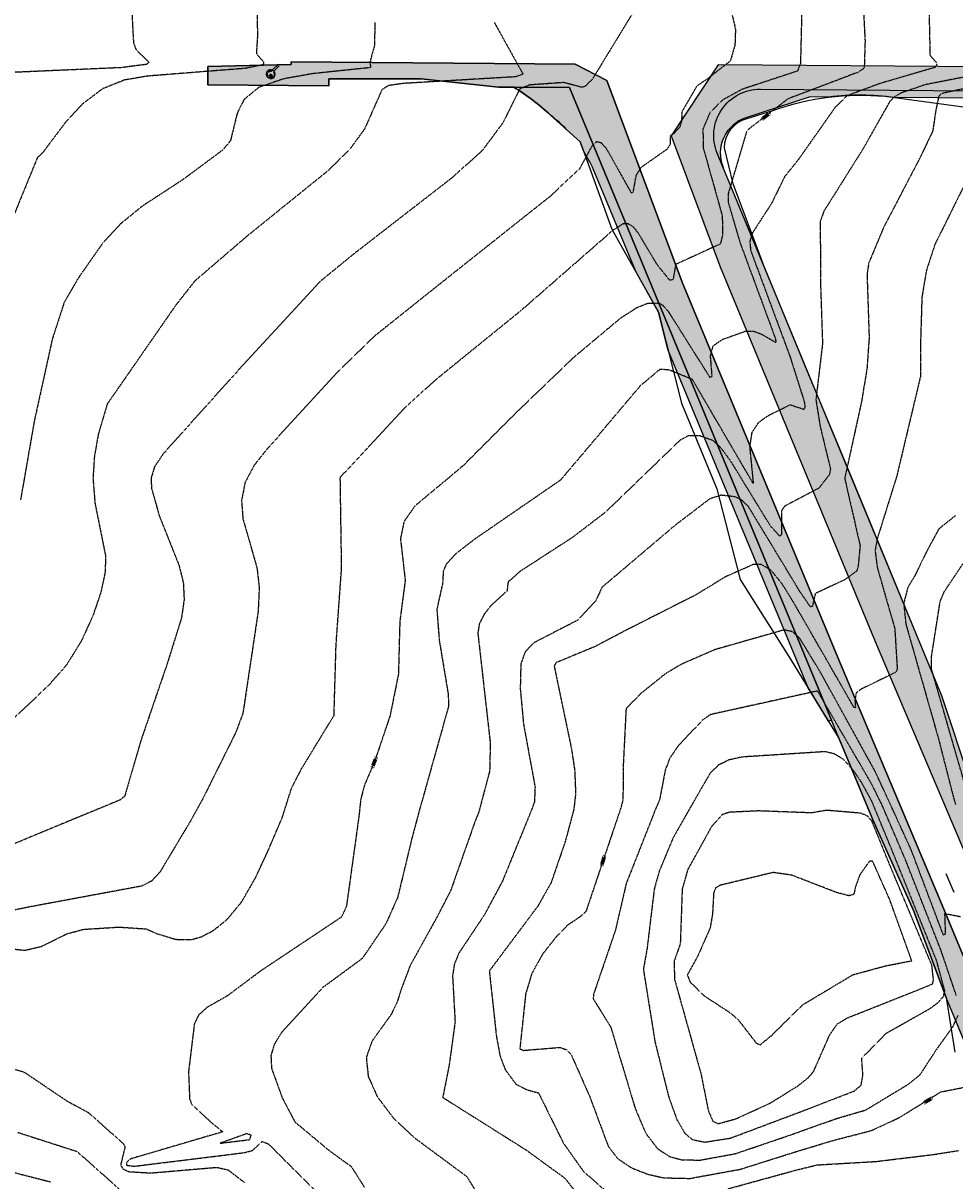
# Model space of a CAD drawing. Header units: feet. Extents: x 2234729 to 2255890, y 588345 to 614924.
# Tile 25 of 88: x 2245442 to 2245944, y 595624 to 596248. Entities that reach past the tile are written whole.
import ezdxf

# ---------------------------------------------------------------- set-up
doc = ezdxf.new("R2010")
doc.units = ezdxf.units.FT
doc.header["$MEASUREMENT"] = 0
for name, pattern in [('DGN Style 6', [6.093386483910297, 0.00320367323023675, -1.2814692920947, 2.242571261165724, -1.2814692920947, 0.00320367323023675, -1.2814692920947]), ('drainage01', [1.6, 0.85, -0.75]), ('OhDOT_USTN3', [0.22, 0.165, -0.055])]:
    doc.linetypes.add(name, pattern=pattern)
for name, color, linetype in [('DR_P_Ain', 1, 'Continuous'), ('DR_P_Aix', 2, 'Continuous'), ('DR_P_Cells', 151, 'Continuous'), ('DR_P_Storm_Sewer', 151, 'Continuous'), ('DT_X_Contour_Major', 132, 'OhDOT_USTN3'), ('DT_X_Contour_Minor', 136, 'OhDOT_USTN3'), ('DT_X_Contour_Text', 251, 'Continuous'), ('L1', 203, 'Continuous')]:
    doc.layers.add(name, color=color, linetype=linetype)
doc.layers.add('DR_P_Drainage_TOC_Path', color=30, linetype='Continuous', plot=False)
doc.styles.add('L100', font='cceo.shx', dxfattribs={"height": 2})
picture_1 = doc.add_image_def('image1.sid', size_in_pixel=(17786, 6468))

# ---------------------------------------------------------------- blocks, each defined once
blk = doc.blocks.new('MH3-48D-P')
at = {"layer": 'DR_P_Cells', "linetype": 'Continuous', "lineweight": 0}
h = blk.add_hatch(color=151, dxfattribs=at)
edge = h.paths.add_edge_path()
edge.add_arc((-7.770205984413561e-14, -0.7499984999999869), 0.999998, 0, 360)
at = {"layer": 'Defpoints', "color": 20, "linetype": 'drainage01', "lineweight": 0}
blk.add_circle((-7.761021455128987e-14, 4.752098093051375e-30), 2, dxfattribs=at)
at = {"layer": 'Defpoints', "color": 61, "linetype": 'DGN Style 6', "lineweight": 53}
blk.add_circle((-3.880510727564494e-14, 0), 1.999996, dxfattribs=at)
at = {"layer": 'DR_P_Cells', "color": 151, "linetype": 'Continuous', "lineweight": 13}
blk.add_circle((-7.761021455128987e-14, 4.752098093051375e-30), 2.416661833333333, dxfattribs=at)

msp = doc.modelspace()

# ---------------------------------------------------------------- hatches: boundary and pattern name
at = {"layer": 'DR_P_Ain', "transparency": 33554483}
h = msp.add_hatch(color=256, dxfattribs=at)
h.dxf.hatch_style = 1
edge = h.paths.add_edge_path()
edge.add_line((2245708.630216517, 596281.7304674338), (2245679.137036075, 596353.0097727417))
edge.add_arc((2243942.045061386, 595634.2546329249), 1879.919540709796, 22.47826456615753, 28.96858406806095)
edge.add_line((2245586.759225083, 596544.7560328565), (2245581.041853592, 596544.7560328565))
edge.add_arc((2243942.045061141, 595634.2546328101), 1874.919540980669, 22.4782645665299, 29.05320502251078, ccw=False)
edge.add_line((2245674.516912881, 596351.0981081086), (2245681.348319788, 596334.5879206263))
edge.add_arc((2245644.387343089, 596319.2946488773), 39.99997449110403, -90.45179056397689, 22.47820943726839, ccw=False)
edge.add_line((2245644.071937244, 596279.2959179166), (2245640.699109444, 596279.3225107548))
edge.add_arc((2245633.010771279, 596329.8859819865), 51.144649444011, 271.1702127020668, 278.6457824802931, ccw=False)
edge.add_line((2245634.055280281, 596278.751999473), (2245610.891561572, 596278.9346322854))
edge.add_line((2245610.891561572, 596278.9346322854), (2245606.741689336, 596274.5900903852))
edge.add_line((2245606.741689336, 596274.5900903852), (2245700.18194176, 596273.8533668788))
edge.add_line((2245700.18194176, 596273.8533668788), (2245708.630216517, 596281.7304674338))
edge = h.paths.add_edge_path()
edge.add_line((2245988.251492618, 596271.5821015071), (2245986.595027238, 596275.5953121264))
edge.add_line((2245986.595027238, 596275.5953121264), (2245957.216998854, 596275.8269412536))
edge.add_line((2245957.216998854, 596275.8269412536), (2245924.885330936, 596273.5273760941))
edge.add_line((2245924.885330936, 596273.5273760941), (2245908.454344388, 596276.1889362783))
edge.add_line((2245908.454344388, 596276.1889362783), (2245857.058777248, 596276.6162484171))
edge.add_line((2245857.058777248, 596276.6162484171), (2245807.22196095, 596277.0095672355))
edge.add_line((2245807.22196095, 596277.0095672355), (2245797.845511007, 596275.7948317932))
edge.add_arc((2245796.08968646, 596292.8906373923), 17.18573504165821, 203.7579975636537, 275.8640017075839, ccw=False)
edge.add_line((2245780.360352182, 596285.9669438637), (2245776.834060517, 596295.5305252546))
edge.add_arc((2245807.156110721, 596313.011179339), 34.99999993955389, 202.478264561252, 209.9634377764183, ccw=False)
edge.add_line((2245774.815248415, 596299.6295269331), (2245769.763115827, 596311.8395529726))
edge.add_line((2245769.763115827, 596311.8395529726), (2245752.162906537, 596348.022818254))
edge.add_line((2245752.162906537, 596348.022818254), (2245740.229418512, 596383.2029321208))
edge.add_line((2245740.229418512, 596383.2029321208), (2245731.559336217, 596403.68896882))
edge.add_line((2245731.559336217, 596403.68896882), (2245722.37931944, 596404.7739417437))
edge.add_line((2245722.37931944, 596404.7739417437), (2245777.073698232, 596273.2471188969))
edge.add_line((2245777.073698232, 596273.2471188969), (2245988.251492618, 596271.5821015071))
edge = h.paths.add_edge_path()
edge.add_line((2246508.194265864, 596145.6299571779), (2246493.969858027, 596146.5169821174))
edge.add_line((2246493.969858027, 596146.5169821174), (2246445.070220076, 596156.9505581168))
edge.add_line((2246445.070220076, 596156.9505581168), (2246417.500146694, 596161.2859737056))
edge.add_line((2246417.500146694, 596161.2859737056), (2246282.126629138, 596190.765220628))
edge.add_arc((2246136.976415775, 595524.2117293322), 682.1745679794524, 77.71493123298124, 89.54826456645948)
edge.add_line((2246142.354808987, 596206.3650948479), (2245912.073890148, 596208.1807295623))
edge.add_arc((2245893.253152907, 596077.5451221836), 131.9844008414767, 81.80177942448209, 97.2947497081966)
edge.add_line((2245876.494603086, 596208.4612521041), (2245866.442404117, 596208.5405080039))
edge.add_line((2245866.442404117, 596208.5405080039), (2245831.832424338, 596197.2808722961))
edge.add_arc((2245838.019807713, 596178.2620319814), 19.99999999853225, 108.0212177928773, 202.4782645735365)
edge.add_line((2245819.539314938, 596170.6153734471), (2245816.403782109, 596178.1939230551))
edge.add_arc((2245839.504398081, 596187.7522462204), 25.00000000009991, 89.5482645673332, 202.4782645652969, ccw=False)
edge.add_line((2245839.701502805, 596212.751469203), (2246142.386345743, 596210.364970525))
edge.add_arc((2246136.976415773, 595524.2117293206), 686.1745679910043, 77.71493123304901, 89.54826456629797, ccw=False)
edge.add_line((2246282.977732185, 596194.6736248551), (2246508.194265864, 596145.6299571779))
edge = h.paths.add_edge_path()
edge.add_line((2245877.915678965, 595872.6002894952), (2245876.324679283, 595871.9419940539))
edge.add_line((2245876.324679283, 595871.9419940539), (2245865.298524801, 595890.0158999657))
edge.add_line((2245865.298524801, 595890.0158999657), (2245789.844298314, 596072.3741524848))
edge.add_line((2245789.844298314, 596072.3741524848), (2245784.775802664, 596092.4692741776))
edge.add_line((2245784.775802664, 596092.4692741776), (2245772.432396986, 596114.4553459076))
edge.add_line((2245772.432396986, 596114.4553459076), (2245750.41194612, 596167.674511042))
edge.add_arc((2245681.110098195, 596138.99954154), 75.00000001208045, 22.47826456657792, 32.38926362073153)
edge.add_line((2245744.442221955, 596179.1746843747), (2245742.577399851, 596184.3247027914))
edge.add_line((2245742.577399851, 596184.3247027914), (2245735.09978759, 596191.0582914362))
edge.add_arc((2245681.110098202, 596138.9995415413), 75.00000000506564, 43.95686857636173, 52.03706929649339)
edge.add_line((2245727.246462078, 596198.1302098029), (2245726.54833561, 596198.7588725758))
edge.add_arc((2245637.766817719, 596102.216900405), 131.1583406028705, 47.39787008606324, 58.29355114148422)
edge.add_line((2245706.699367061, 596213.800115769), (2245736.836019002, 596213.5625053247))
edge.add_line((2245736.836019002, 596213.5625053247), (2245877.915678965, 595872.6002894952))
at = {"layer": 'DR_P_Aix', "transparency": 33554483}
h = msp.add_hatch(color=256, dxfattribs=at)
h.dxf.hatch_style = 1
h.paths.add_polyline_path([(2245606.741689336, 596274.5900903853), (2245605.680102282, 596273.4787044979), (2245598.789398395, 596273.5117205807), (2245598.780102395, 596264.8118618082), (2245587.119489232, 596264.8243214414), (2245587.093236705, 596261.4946559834), (2245686.089961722, 596260.714122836), (2245700.18194176, 596273.8533668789)], flags=17)
h.paths.add_polyline_path([(2245978.014146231, 595675.8011871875), (2245964.868694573, 595670.3620042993), (2245961.367478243, 595670.9134523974), (2245939.827408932, 595722.9716283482), (2245922.118465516, 595769.8298664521), (2245900.17102703, 595818.8152746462), (2245882.118352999, 595862.445091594), (2245877.915678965, 595872.6002894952), (2245736.836019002, 596213.5625053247), (2245706.699367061, 596213.800115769), (2245698.442700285, 596213.8652149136), (2245656.801789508, 596218.370928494), (2245607.139609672, 596218.2942428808), (2245607.053872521, 596214.5859181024), (2245541.939484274, 596215.0991541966), (2245541.858073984, 596225.0148502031), (2245586.81383799, 596226.0579062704), (2245586.825174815, 596227.4957807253), (2245739.820113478, 596226.2895022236), (2245756.929551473, 596217.4384011), (2245797.521251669, 596108.74816268), (2245881.300815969, 595906.269181), (2245936.151970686, 595776.1191400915)])
edge = h.paths.add_edge_path()
edge.add_line((2245708.630216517, 596281.7304674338), (2245717.936804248, 596290.4078518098))
edge.add_line((2245717.936804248, 596290.4078518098), (2245701.052470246, 596335.6193325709))
edge.add_arc((2244285.180441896, 595806.8585879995), 1511.383976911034, 20.47826456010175, 31.53096327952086)
edge.add_line((2245573.420175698, 596597.2508411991), (2245575.12488764, 596598.2967576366))
edge.add_arc((2244285.18044224, 595806.858586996), 1513.383973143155, 31.53096331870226, 31.56795818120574)
edge.add_line((2245574.613601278, 596599.1294867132), (2245572.698044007, 596602.2570014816))
edge.add_line((2245572.698044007, 596602.2570014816), (2245570.791292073, 596605.388504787))
edge.add_line((2245570.791292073, 596605.388504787), (2245568.891143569, 596608.5253141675))
edge.add_line((2245568.891143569, 596608.5253141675), (2245566.996591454, 596611.6667944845))
edge.add_line((2245566.996591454, 596611.6667944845), (2245565.106627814, 596614.8123101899))
edge.add_line((2245565.106627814, 596614.8123101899), (2245563.221003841, 596617.9599538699))
edge.add_line((2245563.221003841, 596617.9599538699), (2245561.336939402, 596621.112049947))
edge.add_line((2245561.336939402, 596621.112049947), (2245559.454435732, 596624.2662718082))
edge.add_line((2245559.454435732, 596624.2662718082), (2245557.572481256, 596627.4219816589))
edge.add_line((2245557.572481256, 596627.4219816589), (2245555.690063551, 596630.5785412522))
edge.add_line((2245555.690063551, 596630.5785412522), (2245553.806169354, 596633.7353118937))
edge.add_line((2245553.806169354, 596633.7353118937), (2245551.919784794, 596636.8916540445))
edge.add_line((2245551.919784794, 596636.8916540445), (2245550.03089295, 596640.0452667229))
edge.add_line((2245550.03089295, 596640.0452667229), (2245548.13673648, 596643.1984166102))
edge.add_line((2245548.13673648, 596643.1984166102), (2245546.237044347, 596646.34921932))
edge.add_line((2245546.237044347, 596646.34921932), (2245544.330799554, 596649.4970340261))
edge.add_line((2245544.330799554, 596649.4970340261), (2245542.416984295, 596652.6412193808))
edge.add_line((2245542.416984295, 596652.6412193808), (2245540.494579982, 596655.7811334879))
edge.add_line((2245540.494579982, 596655.7811334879), (2245538.562567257, 596658.9161338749))
edge.add_line((2245538.562567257, 596658.9161338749), (2245536.619926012, 596662.045577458))
edge.add_line((2245536.619926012, 596662.045577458), (2245534.665635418, 596665.1688205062))
edge.add_line((2245534.665635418, 596665.1688205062), (2245532.698673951, 596668.285218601))
edge.add_line((2245532.698673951, 596668.285218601), (2245530.718019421, 596671.3941265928))
edge.add_line((2245530.718019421, 596671.3941265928), (2245528.722649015, 596674.4948985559))
edge.add_line((2245528.722649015, 596674.4948985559), (2245526.713710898, 596677.5835490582))
edge.add_line((2245526.713710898, 596677.5835490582), (2245496.188959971, 596724.2534736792))
edge.add_line((2245496.188959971, 596724.2534736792), (2245495.091680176, 596725.933836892))
edge.add_line((2245495.091680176, 596725.933836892), (2245493.997974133, 596727.6133716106))
edge.add_line((2245493.997974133, 596727.6133716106), (2245492.904218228, 596729.2964874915))
edge.add_line((2245492.904218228, 596729.2964874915), (2245491.810938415, 596730.9812203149))
edge.add_line((2245491.810938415, 596730.9812203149), (2245490.71762237, 596732.6671986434))
edge.add_line((2245490.71762237, 596732.6671986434), (2245489.623756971, 596734.3540506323))
edge.add_line((2245489.623756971, 596734.3540506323), (2245488.528828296, 596736.0414040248))
edge.add_line((2245488.528828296, 596736.0414040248), (2245487.432322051, 596737.7288855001))
edge.add_line((2245487.432322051, 596737.7288855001), (2245486.334749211, 596739.4145498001))
edge.add_line((2245486.334749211, 596739.4145498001), (2245485.233800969, 596741.1007755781))
edge.add_line((2245485.233800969, 596741.1007755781), (2245484.129727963, 596742.7860106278))
edge.add_line((2245484.129727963, 596742.7860106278), (2245483.022012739, 596744.4698807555))
edge.add_line((2245483.022012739, 596744.4698807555), (2245481.910137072, 596746.152011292))
edge.add_line((2245481.910137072, 596746.152011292), (2245480.793582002, 596747.8320270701))
edge.add_line((2245480.793582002, 596747.8320270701), (2245479.671827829, 596749.5095523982))
edge.add_line((2245479.671827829, 596749.5095523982), (2245478.544354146, 596751.1842110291))
edge.add_line((2245478.544354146, 596751.1842110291), (2245477.410639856, 596752.8556261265))
edge.add_line((2245477.410639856, 596752.8556261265), (2245476.270163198, 596754.5234202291))
edge.add_line((2245476.270163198, 596754.5234202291), (2245475.122401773, 596756.1872152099))
edge.add_line((2245475.122401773, 596756.1872152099), (2245473.966832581, 596757.8466322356))
edge.add_line((2245473.966832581, 596757.8466322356), (2245472.802932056, 596759.5012917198))
edge.add_line((2245472.802932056, 596759.5012917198), (2245471.6301761, 596761.1508132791))
edge.add_line((2245471.6301761, 596761.1508132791), (2245470.448040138, 596762.794815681))
edge.add_line((2245470.448040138, 596762.794815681), (2245469.255999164, 596764.4329167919))
edge.add_line((2245469.255999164, 596764.4329167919), (2245468.05362105, 596766.0646070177))
edge.add_line((2245468.05362105, 596766.0646070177), (2245460.672046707, 596760.5898321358))
edge.add_line((2245460.672046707, 596760.5898321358), (2245461.262393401, 596759.7938746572))
edge.add_line((2245461.262393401, 596759.7938746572), (2245482.46717969, 596714.1453909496))
edge.add_line((2245482.46717969, 596714.1453909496), (2245508.087670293, 596676.5417687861))
edge.add_line((2245508.087670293, 596676.5417687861), (2245510.679156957, 596670.3456297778))
edge.add_arc((2243942.045061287, 595634.2546328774), 1879.919540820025, 22.47826456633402, 33.44496988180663, ccw=False)
edge.add_line((2245679.137036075, 596353.0097727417), (2245708.630216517, 596281.7304674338))
edge = h.paths.add_edge_path()
edge.add_line((2245598.279798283, 596644.2914246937), (2245586.26349218, 596663.7376757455))
edge.add_line((2245586.26349218, 596663.7376757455), (2245577.051599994, 596678.3059541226))
edge.add_line((2245577.051599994, 596678.3059541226), (2245558.681520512, 596706.5307249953))
edge.add_line((2245558.681520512, 596706.5307249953), (2245530.507266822, 596747.8421447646))
edge.add_line((2245530.507266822, 596747.8421447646), (2245500.159907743, 596789.8772360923))
edge.add_line((2245500.159907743, 596789.8772360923), (2245482.511104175, 596776.7874503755))
edge.add_line((2245482.511104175, 596776.7874503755), (2245569.780532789, 596652.8821787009))
edge.add_line((2245569.780532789, 596652.8821787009), (2245603.069865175, 596590.7168364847))
edge.add_arc((2244285.180441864, 595806.8585879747), 1533.38393295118, 23.05596076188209, 30.743463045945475, ccw=False)
edge.add_line((2245696.081940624, 596407.3777355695), (2245701.602666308, 596409.7275108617))
edge.add_arc((2244285.180441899, 595806.8585879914), 1539.383920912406, 20.47826456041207, 23.0559607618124, ccw=False)
edge.add_line((2245727.282957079, 596345.4151696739), (2245752.563722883, 596277.7204144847))
edge.add_line((2245752.563722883, 596277.7204144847), (2245778.086919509, 596259.9889318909))
edge.add_line((2245778.086919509, 596259.9889318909), (2245857.084304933, 596259.3659292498))
edge.add_line((2245857.084304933, 596259.3659292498), (2246007.073429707, 596257.4333280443))
edge.add_line((2246007.073429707, 596257.4333280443), (2246142.748911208, 596256.3636036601))
edge.add_arc((2246136.976320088, 595524.2132564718), 732.1731036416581, 86.94502061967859, 89.54826456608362, ccw=False)
edge.add_line((2246175.996891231, 596255.3458359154), (2246205.309614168, 596270.962676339))
edge.add_line((2246205.309614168, 596270.962676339), (2246205.123456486, 596291.6756606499))
edge.add_line((2246205.123456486, 596291.6756606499), (2246198.637862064, 596291.6173714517))
edge.add_line((2246198.637862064, 596291.6173714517), (2246191.439990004, 596284.2367864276))
edge.add_line((2246191.439990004, 596284.2367864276), (2246191.582452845, 596268.3855441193))
edge.add_arc((2246136.97641578, 595524.2117294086), 746.1745679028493, 85.80326780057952, 89.54826456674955)
edge.add_line((2246142.859397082, 596270.3631056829), (2245777.073698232, 596273.2471188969))
edge.add_line((2245777.073698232, 596273.2471188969), (2245734.578514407, 596375.9497483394))
edge.add_arc((2243942.045061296, 595634.2546328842), 1939.919540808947, 22.47826456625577, 31.37647403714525)
edge = h.paths.add_edge_path()
edge.add_line((2246508.194265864, 596145.6299571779), (2246535.368460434, 596143.9353918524))
edge.add_line((2246535.368460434, 596143.9353918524), (2246537.043818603, 596151.6289102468))
edge.add_line((2246537.043818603, 596151.6289102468), (2246457.89877879, 596168.8636550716))
edge.add_line((2246457.89877879, 596168.8636550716), (2246287.119225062, 596207.0765018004))
edge.add_line((2246287.119225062, 596207.0765018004), (2246285.743423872, 596207.3760994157))
edge.add_arc((2246136.976320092, 595524.2132564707), 699.1731696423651, 77.71493123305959, 89.54826456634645)
edge.add_line((2246142.488733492, 596223.364695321), (2246006.908225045, 596224.4336708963))
edge.add_line((2246006.908225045, 596224.4336708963), (2245816.820846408, 596225.9324022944))
edge.add_line((2245816.820846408, 596225.9324022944), (2245791.533106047, 596187.662943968))
edge.add_line((2245791.533106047, 596187.662943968), (2245817.97275408, 596116.8622006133))
edge.add_line((2245817.97275408, 596116.8622006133), (2245901.54774258, 595914.8776390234))
edge.add_line((2245901.54774258, 595914.8776390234), (2245999.26667042, 595684.5948269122))
edge.add_line((2245999.26667042, 595684.5948269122), (2246012.598818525, 595690.1112590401))
edge.add_line((2246012.598818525, 595690.1112590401), (2246013.709666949, 595701.3453482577))
edge.add_line((2246013.709666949, 595701.3453482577), (2245995.943173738, 595726.8152841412))
edge.add_line((2245995.943173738, 595726.8152841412), (2245990.129275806, 595740.866349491))
edge.add_line((2245990.129275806, 595740.866349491), (2245989.744974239, 595745.3459413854))
edge.add_line((2245989.744974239, 595745.3459413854), (2245975.797218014, 595792.9723949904))
edge.add_line((2245975.797218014, 595792.9723949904), (2245953.058753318, 595838.4876132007))
edge.add_line((2245953.058753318, 595838.4876132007), (2245937.419765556, 595885.7217277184))
edge.add_line((2245937.419765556, 595885.7217277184), (2245816.403782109, 596178.1939230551))
edge.add_arc((2245839.504398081, 596187.7522462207), 24.99999999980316, 89.54826456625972, 202.4782645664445, ccw=False)
edge.add_line((2245839.701502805, 596212.751469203), (2246142.386345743, 596210.364970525))
edge.add_arc((2246136.976415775, 595524.2117293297), 686.1745679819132, 77.71493123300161, 89.54826456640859, ccw=False)
edge.add_line((2246282.977732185, 596194.6736248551), (2246508.194265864, 596145.6299571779))
edge = h.paths.add_edge_path()
edge.add_line((2246241.53846236, 596273.5048633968), (2246232.573664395, 596291.9223690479))
edge.add_line((2246232.573664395, 596291.9223690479), (2246227.122524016, 596291.8733769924))
edge.add_line((2246227.122524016, 596291.8733769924), (2246227.37087532, 596264.2403699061))
edge.add_line((2246227.37087532, 596264.2403699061), (2246250.781757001, 596247.4876001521))
edge.add_arc((2246136.976320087, 595524.2132564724), 732.1731036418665, 77.7149312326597, 81.05796555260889, ccw=False)
edge.add_line((2246292.765009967, 596239.6203698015), (2246294.140811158, 596239.3207721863))
edge.add_line((2246294.140811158, 596239.3207721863), (2246465.133185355, 596202.0852318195))
edge.add_line((2246465.133185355, 596202.0852318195), (2246544.278184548, 596184.850300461))
edge.add_line((2246544.278184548, 596184.850300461), (2246545.583526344, 596190.8446432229))
edge.add_line((2246545.583526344, 596190.8446432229), (2246516.856448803, 596195.8669171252))
edge.add_line((2246516.856448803, 596195.8669171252), (2246510.356017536, 596204.1616126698))
edge.add_line((2246510.356017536, 596204.1616126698), (2246491.457230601, 596208.2971914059))
edge.add_line((2246491.457230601, 596208.2971914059), (2246486.567118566, 596202.9183396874))
edge.add_line((2246486.567118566, 596202.9183396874), (2246456.723925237, 596210.4662759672))
edge.add_line((2246456.723925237, 596210.4662759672), (2246409.169835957, 596227.0788312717))
edge.add_line((2246409.169835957, 596227.0788312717), (2246371.011375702, 596235.3225603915))
edge.add_line((2246371.011375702, 596235.3225603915), (2246370.755825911, 596236.9650019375))
edge.add_line((2246370.755825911, 596236.9650019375), (2246295.744277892, 596253.2996882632))
edge.add_arc((2246136.976415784, 595524.2117293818), 746.1745679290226, 77.71493123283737, 81.93726969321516)
edge.add_line((2246241.632780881, 596263.0104374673), (2246241.53846236, 596273.5048633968))

# ---------------------------------------------------------------- linework, layer by layer
at = {"layer": 'DR_P_Ain', "flags": 128}
for points in [[(2245877.915678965, 595872.6002894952), (2245876.324679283, 595871.9419940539), (2245865.298524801, 595890.0158999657), (2245789.844298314, 596072.3741524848), (2245784.775802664, 596092.4692741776), (2245772.432396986, 596114.4553459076), (2245750.41194612, 596167.674511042, 0.0432718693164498), (2245744.442221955, 596179.1746843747), (2245742.577399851, 596184.3247027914), (2245735.09978759, 596191.0582914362, 0.03527114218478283), (2245727.246462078, 596198.1302098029), (2245726.54833561, 596198.7588725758, 0.04757722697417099), (2245706.699367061, 596213.800115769), (2245736.836019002, 596213.5625053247)], [(2246508.194265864, 596145.6299571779), (2246493.969858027, 596146.5169821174), (2246445.070220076, 596156.9505581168), (2246417.500146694, 596161.2859737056), (2246282.126629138, 596190.765220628, 0.05167858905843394), (2246142.354808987, 596206.3650948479), (2245912.073890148, 596208.1807295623, 0.06770399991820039), (2245876.494603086, 596208.4612521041), (2245866.442404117, 596208.5405080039), (2245831.832424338, 596197.2808722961, 0.4371857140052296), (2245819.539314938, 596170.6153734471), (2245816.403782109, 596178.1939230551, -0.5369258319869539), (2245839.701502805, 596212.751469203), (2246142.386345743, 596210.364970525, -0.05167858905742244), (2246282.977732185, 596194.6736248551)]]:
    msp.add_lwpolyline(points, format="xyb", close=True, dxfattribs=at)
at = {"layer": 'DR_P_Aix', "flags": 128}
msp.add_lwpolyline([(2245978.014146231, 595675.8011871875), (2245964.868694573, 595670.3620042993), (2245961.367478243, 595670.9134523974), (2245939.827408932, 595722.9716283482), (2245922.118465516, 595769.8298664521), (2245900.17102703, 595818.8152746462), (2245882.118352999, 595862.445091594), (2245877.915678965, 595872.6002894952), (2245736.836019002, 596213.5625053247), (2245706.699367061, 596213.800115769), (2245698.442700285, 596213.8652149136), (2245656.801789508, 596218.370928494), (2245607.139609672, 596218.2942428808), (2245607.053872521, 596214.5859181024), (2245541.939484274, 596215.0991541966), (2245541.858073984, 596225.0148502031), (2245586.81383799, 596226.0579062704), (2245586.825174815, 596227.4957807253), (2245739.820113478, 596226.2895022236), (2245756.929551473, 596217.4384011), (2245797.521251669, 596108.74816268), (2245881.300815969, 595906.269181), (2245936.151970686, 595776.1191400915)], close=True, dxfattribs=at)
msp.add_lwpolyline([(2246006.908225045, 596224.4336708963), (2245816.820846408, 596225.9324022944), (2245791.533106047, 596187.662943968), (2245817.97275408, 596116.8622006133), (2245901.54774258, 595914.8776390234), (2245999.26667042, 595684.5948269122)], dxfattribs=at)
msp.add_lwpolyline([(2245953.058753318, 595838.4876132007), (2245937.419765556, 595885.7217277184), (2245816.403782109, 596178.1939230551, -0.5369258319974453), (2245839.701502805, 596212.751469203), (2246142.386345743, 596210.364970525, -0.05167858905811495)], format="xyb", dxfattribs=at)
at = {"layer": 'DR_P_Drainage_TOC_Path', "flags": 128}
msp.add_lwpolyline([(2245944.062144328, 595779.6638601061), (2245939.680031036, 595789.7533141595)], dxfattribs=at)
at = {"layer": 'DR_P_Storm_Sewer', "flags": 128}
for points in [[(2245576.665203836, 596223.0812837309), (2245579.880470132, 596226.3047818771)], [(2245577.514182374, 596222.5164107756), (2245580.367678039, 596225.3772120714)]]:
    msp.add_lwpolyline(points, dxfattribs=at)
at = {"layer": 'DT_X_Contour_Major'}
for points in [[(2245895.099609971, 596256.735351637), (2245896.039568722, 596238.6353222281), (2245895.589438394, 596224.0854825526), (2245892.279405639, 596221.8653426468), (2245854.518654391, 596207.5353188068), (2245833.479654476, 596191.3053644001), (2245832.209643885, 596189.9156033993), (2245822.199493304, 596156.0954610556), (2245822.269703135, 596151.7952728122), (2245828.519690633, 596130.3953812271), (2245847.809678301, 596078.0454203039), (2245847.929428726, 596076.1054635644), (2245840.319535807, 596080.495546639), (2245835.989491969, 596082.1064358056), (2245831.419619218, 596082.1152940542), (2245818.979683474, 596077.6343318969), (2245813.949509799, 596074.1454937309), (2245812.589604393, 596068.8354649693), (2245813.479694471, 596057.8555000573), (2245812.589604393, 596057.1655408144), (2245790.119504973, 596092.8354169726), (2245787.439392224, 596095.9052927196), (2245785.139528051, 596097.2553556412), (2245778.74944897, 596097.1152640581), (2245772.950576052, 596094.825570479), (2245764.139570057, 596089.1654768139), (2245738.95950231, 596068.0352697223), (2245707.978593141, 596038.2853292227), (2245678.989477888, 596009.305400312), (2245671.33955881, 596002.9254918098)], [(2245631.799611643, 596248.6963257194), (2245631.75958547, 596236.5355888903), (2245629.220548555, 596227.3653316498), (2245629.599484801, 596224.3755082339), (2245598.509651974, 596221.1055016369), (2245582.739342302, 596218.3154809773), (2245569.379460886, 596213.734453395), (2245561.389647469, 596207.1455558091), (2245557.709536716, 596199.7453081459), (2245554.069452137, 596184.9654820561), (2245549.980549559, 596179.9855051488), (2245528.669568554, 596164.1253006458), (2245506.539363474, 596149.6453427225), (2245494.949491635, 596140.2155715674), (2245485.299576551, 596129.836327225), (2245471.989563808, 596110.7855123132), (2245464.489578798, 596097.8153938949), (2245458.079486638, 596078.105459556), (2245448.360345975, 596033.7453120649), (2245442.989621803, 596002.9254918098)], [(2245442.989621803, 596002.9254918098), (2245440.949599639, 595991.215541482)], [(2245671.33955881, 596002.9254918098), (2245653.580407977, 595988.1144978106), (2245647.638490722, 595979.7155644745), (2245645.67950514, 595970.3353338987), (2245648.239539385, 595947.8852475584), (2245645.319597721, 595925.6654757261), (2245644.569599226, 595897.2252438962), (2245640.029582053, 595874.7754856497), (2245631.719559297, 595850.1652986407), (2245626.279609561, 595837.5153895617), (2245624.279613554, 595829.905496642), (2245623.349497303, 595821.165356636), (2245616.579497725, 595772.2153233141), (2245613.879371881, 595766.3452563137), (2245570.259380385, 595737.2452488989), (2245552.319455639, 595723.8453413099), (2245541.319477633, 595717.555327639), (2245536.97959131, 595713.625217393), (2245534.599346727, 595708.7663032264), (2245531.469431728, 595682.885449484), (2245532.07933864, 595668.2152032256), (2245533.12953338, 595665.5754447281), (2245543.189552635, 595656.0853062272), (2245549.879499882, 595650.5853172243), (2245500.349415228, 595636.0154644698), (2245498.009524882, 595634.0243267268), (2245498.109590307, 595632.5751826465), (2245502.109582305, 595632.0164567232), (2245561.649489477, 595639.3651953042), (2245565.9795333, 595640.5754947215), (2245571.119614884, 595645.4452356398), (2245574.629450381, 595643.9754223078), (2245602.119552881, 595616.5253459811)], [(2245944.779628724, 595982.8254663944), (2245935.829515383, 595975.6663599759), (2245929.369554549, 595963.8054913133), (2245922.859725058, 595950.4252687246), (2245919.039522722, 595944.0155046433), (2245916.869579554, 595935.4955085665), (2245918.018527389, 595924.3652814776), (2245935.469607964, 595863.0054960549), (2245943.839669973, 595830.2552334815), (2245944.789471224, 595827.0554367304)], [(2245947.389531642, 595766.4955184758), (2245938.889548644, 595768.1654626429), (2245939.2996528, 595757.2652219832), (2245938.230429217, 595756.6553150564), (2245921.029676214, 595802.265460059), (2245908.799713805, 595829.0754458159), (2245901.509702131, 595844.855269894), (2245871.499591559, 595899.1855418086), (2245860.78963922, 595916.7553885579), (2245856.759463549, 595920.2655521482), (2245852.419577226, 595921.1953403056), (2245815.129625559, 595910.545427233), (2245797.419687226, 595902.8453113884), (2245788.749428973, 595897.7754396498), (2245775.169403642, 595886.855513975), (2245767.249471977, 595878.7653070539), (2245765.659580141, 595847.0553967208), (2245765.57952781, 595829.6253134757), (2245764.379398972, 595825.075453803), (2245745.579567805, 595769.2153293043), (2245742.739678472, 595766.705491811), (2245735.879455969, 595762.0654092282), (2245729.439508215, 595755.5253960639), (2245722.319443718, 595746.4355192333), (2245716.419521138, 595735.8453173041), (2245713.118674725, 595724.8453393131), (2245710.009428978, 595695.3253852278), (2245711.809622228, 595694.4854918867), (2245731.619621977, 595696.0953968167), (2245735.079588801, 595694.8854254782), (2245737.749530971, 595691.9854968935), (2245747.659616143, 595669.6052923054), (2245757.65959613, 595642.7552803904), (2245762.699612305, 595636.185411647), (2245770.089689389, 595631.1864058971), (2245778.849514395, 595627.7454678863), (2245787.540441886, 595625.7753274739), (2245801.719547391, 595625.4554462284), (2245828.929466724, 595630.4252525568), (2245858.919564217, 595639.9153910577), (2245878.86965555, 595645.9452346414), (2245899.349601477, 595651.2152372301), (2245914.609413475, 595658.315288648), (2245936.829513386, 595672.0954448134), (2245963.139500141, 595677.235198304)]]:
    msp.add_lwpolyline(points, dxfattribs=at)
at = {"layer": 'DT_X_Contour_Minor'}
for points in [[(2245777.079504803, 596264.0555469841), (2245749.219652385, 596218.3453365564), (2245745.579567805, 596214.5454753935), (2245743.679637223, 596213.6855689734), (2245733.689499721, 596216.3053143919), (2245715.2095498, 596214.9956057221), (2245709.949389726, 596212.8253344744), (2245700.909381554, 596194.6655938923), (2245689.720427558, 596179.5763852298), (2245673.31035538, 596164.8454435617), (2245620.699568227, 596124.0354858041), (2245602.56935513, 596109.2153054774), (2245560.899490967, 596064.0953169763), (2245517.909419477, 596016.2453470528), (2245513.159428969, 596009.1853218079), (2245511.309367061, 596002.9254918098)], [(2245500.58858797, 596260.6054226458), (2245501.829399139, 596237.6353242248), (2245503.199475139, 596234.0454363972), (2245510.12957938, 596227.2856073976), (2245508.849398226, 596226.0953210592), (2245495.219504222, 596224.3364663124), (2245438.79934147, 596221.8653426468), (2245410.8696073, 596220.2455952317), (2245405.549407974, 596217.9654160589), (2245377.689555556, 596182.7453421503), (2245373.51961638, 596175.8155659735), (2245371.829331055, 596169.3155789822), (2245371.119358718, 596106.3255474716), (2245372.709578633, 596049.6255296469), (2245363.539321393, 596027.2853512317), (2245357.519320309, 596015.0353757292), (2245350.32937406, 596002.9254918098)], [(2245568.219358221, 596259.4755036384), (2245568.64947547, 596241.9853811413), (2245568.039568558, 596231.9053488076), (2245571.989363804, 596227.3344918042), (2245571.659640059, 596225.9355444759), (2245562.32960622, 596223.9654040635), (2245509.419607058, 596219.7852943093), (2245497.039382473, 596217.6963877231), (2245485.199511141, 596212.9755966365), (2245474.499401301, 596204.8955603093), (2245465.619497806, 596195.4454479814), (2245452.969588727, 596178.605586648), (2245450.02930589, 596175.8355790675), (2245431.17960605, 596129.7552906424), (2245425.199303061, 596112.0755359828), (2245421.830543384, 596098.2953798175), (2245417.779370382, 596068.6753603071), (2245406.679326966, 596017.4654889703), (2245403.399477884, 596002.9254918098)], [(2245823.319569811, 596257.7855463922), (2245826.209655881, 596244.99554573), (2245825.909459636, 596236.4155103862), (2245823.429477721, 596227.9053568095), (2245811.099449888, 596218.3154809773), (2245805.309435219, 596214.3555151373), (2245797.259582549, 596200.4054118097), (2245797.189372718, 596195.7253030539), (2245796.189374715, 596192.3155329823), (2245793.119498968, 596188.9054348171), (2245790.969568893, 596187.5655424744), (2245790.92954272, 596182.8053813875), (2245789.329480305, 596180.3355700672), (2245775.278655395, 596170.5055372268), (2245772.599526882, 596166.2453751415), (2245770.879385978, 596156.8254464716), (2245770.159571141, 596156.8054333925), (2245756.829545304, 596180.4654910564), (2245753.949629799, 596183.7263113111), (2245751.279687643, 596184.3854307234), (2245748.819390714, 596182.066537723), (2245742.089417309, 596169.6954994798), (2245725.989383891, 596154.6653458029), (2245674.429447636, 596113.725467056), (2245631.639506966, 596079.5552598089), (2245611.489612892, 596059.9355483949), (2245574.180632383, 596019.2154854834), (2245567.009386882, 596010.1744930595), (2245563.139643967, 596002.9254918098)], [(2245930.409578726, 596259.155294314), (2245931.029656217, 596231.0556129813), (2245934.949595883, 596226.4755696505), (2245933.899401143, 596224.515599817), (2245904.619604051, 596215.9854331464), (2245886.379483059, 596209.2354466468), (2245879.899509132, 596202.9054068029), (2245859.769628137, 596174.3254114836), (2245852.74962905, 596165.6453107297), (2245845.669590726, 596151.2053789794), (2245835.239493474, 596135.04530631), (2245833.909443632, 596130.6755643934), (2245834.399600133, 596125.7254430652), (2245855.599688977, 596068.5654523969), (2245863.249608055, 596044.3853826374), (2245863.689567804, 596041.3653755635), (2245863.04947722, 596040.0454963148), (2245855.619702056, 596042.4844678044), (2245843.339542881, 596036.3653855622), (2245838.499657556, 596032.8854056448), (2245834.969480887, 596027.475311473), (2245833.829391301, 596019.9654839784), (2245835.509506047, 596002.9254918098)], [(2245861.879532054, 596253.8455936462), (2245861.21942839, 596226.6054906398), (2245859.609523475, 596222.4955907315), (2245829.810698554, 596212.6855709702), (2245819.329420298, 596206.9555955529), (2245812.389473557, 596200.0054782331), (2245808.659494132, 596191.2453251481), (2245808.829441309, 596181.1255947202), (2245819.109604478, 596144.3553270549), (2245819.179486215, 596134.0052821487), (2245818.089593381, 596129.2953178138), (2245793.969562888, 596118.2353005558), (2245792.599486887, 596110.106379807), (2245790.779608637, 596109.675278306), (2245783.979425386, 596118.1555763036), (2245773.799655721, 596135.2454371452), (2245771.02964814, 596138.5853254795), (2245768.318367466, 596140.1355192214), (2245765.599540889, 596140.1164903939), (2245760.049683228, 596136.5554738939), (2245710.7095588, 596093.4253108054), (2245663.789377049, 596055.3154788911), (2245647.689671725, 596040.5353247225), (2245613.249451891, 596003.5452412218), (2245613.25962247, 596002.9254918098)], [(2245696.27946955, 596248.6054466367), (2245711.759425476, 596220.8354890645), (2245707.639354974, 596219.4053738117), (2245647.189344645, 596215.8154859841), (2245639.289426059, 596214.6954094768), (2245635.72939381, 596212.515295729), (2245626.389517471, 596191.3755742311), (2245618.479428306, 596180.4454779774), (2245606.819346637, 596168.9353303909), (2245562.879473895, 596133.3855327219), (2245534.84934622, 596109.2753447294), (2245524.839523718, 596096.5955800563), (2245487.709348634, 596043.0454903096), (2245482.85962081, 596026.725312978), (2245480.71953322, 596014.3752720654), (2245479.999390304, 596002.9254918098)], [(2245952.24943006, 596219.8053073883), (2245928.709450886, 596215.2154215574), (2245915.528702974, 596210.7256011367), (2245911.459485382, 596208.3355140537), (2245909.129437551, 596205.6954274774), (2245895.109452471, 596180.8053853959), (2245873.799455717, 596146.875335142), (2245871.879512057, 596141.3054643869), (2245872.02944614, 596107.9754785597), (2245873.109496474, 596075.5254122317), (2245869.539621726, 596045.3253413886), (2245871.809630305, 596031.0054881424), (2245877.399514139, 596007.9254818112), (2245876.869659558, 596005.0554088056), (2245875.238429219, 596002.9254918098)], [(2245971.889482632, 596217.8955343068), (2245937.479446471, 596210.4254048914), (2245935.789489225, 596209.0054602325), (2245934.27964972, 596202.0353298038), (2245932.469613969, 596190.0655374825), (2245925.309523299, 596175.1154361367), (2245906.078590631, 596138.2962840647), (2245897.969682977, 596118.9055748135), (2245897.099605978, 596112.6555873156), (2245898.22952497, 596078.845287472), (2245897.049409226, 596061.8453214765), (2245894.05958581, 596043.9254098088), (2245885.05960381, 596002.9254918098)], [(2245956.469565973, 596175.0655674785), (2245933.659572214, 596128.9655940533), (2245929.100526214, 596115.0453463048), (2245926.659586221, 596100.5653883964), (2245925.909587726, 596075.5254122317), (2245925.859719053, 596057.7055659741), (2245913.069718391, 596003.9153192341), (2245912.75967963, 596002.9254918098)], [(2245834.129587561, 596002.9254918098), (2245803.019413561, 596056.2252539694), (2245790.149688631, 596061.4555584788), (2245785.379685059, 596061.5753088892), (2245774.839679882, 596052.725260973), (2245732.719685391, 596002.9254918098)], [(2245829.339570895, 596002.9254918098), (2245823.88945055, 596011.8352508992), (2245818.540379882, 596019.1452756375), (2245814.079430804, 596023.3155428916), (2245807.159497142, 596025.7955248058), (2245800.679523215, 596025.8355509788), (2245796.329466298, 596023.4454638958), (2245775.08967939, 596002.9254918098)], [(2245563.139643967, 596002.9254918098), (2245561.949357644, 596000.6964936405), (2245560.059597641, 595990.9455288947), (2245560.749556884, 595981.2952857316), (2245568.339436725, 595954.7454700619), (2245569.579591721, 595944.1053994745), (2245568.969356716, 595930.9554913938), (2245560.759399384, 595876.1353910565), (2245556.859472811, 595865.7354774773), (2245538.91954805, 595829.6653396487), (2245532.819494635, 595818.6653616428), (2245516.008504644, 595790.5053129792), (2245511.559366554, 595785.7654930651), (2245506.189626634, 595783.0653672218), (2245446.659561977, 595771.9853368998), (2245422.389597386, 595767.1352809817)], [(2245434.369560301, 595749.4253426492), (2245443.369542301, 595748.4552002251), (2245452.079498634, 595750.4952223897), (2245465.699550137, 595757.2353663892), (2245474.629322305, 595759.7353613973), (2245493.909467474, 595760.9755163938), (2245508.700448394, 595759.9853608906), (2245514.519334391, 595757.3954710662), (2245524.45960322, 595754.3754639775), (2245532.949415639, 595754.1753331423), (2245538.409378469, 595755.7553824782), (2245545.019601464, 595759.2255198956), (2245552.419521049, 595765.2455209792), (2245560.059597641, 595774.545371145), (2245567.429661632, 595787.2753325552), (2245573.99953039, 595801.355356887), (2245581.989343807, 595820.0242828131), (2245587.089399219, 595836.1554841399), (2245592.429611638, 595846.4254767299), (2245609.889550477, 595875.1153799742), (2245610.999456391, 595913.3554609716), (2245613.969594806, 595954.6155490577), (2245613.25962247, 596002.9254918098)], [(2245511.309367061, 596002.9254918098), (2245511.519340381, 595997.6354761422), (2245515.739476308, 595982.6453486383), (2245526.379546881, 595955.9252577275), (2245528.659397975, 595946.7753416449), (2245529.098373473, 595937.5555438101), (2245527.689583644, 595927.6654717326), (2245520.089533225, 595903.2954417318), (2245505.739496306, 595861.3453943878), (2245497.089579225, 595831.5154015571), (2245494.539387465, 595829.474395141), (2245463.679541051, 595816.7454179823), (2245435.729465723, 595805.1253624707)], [(2245479.999390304, 596002.9254918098), (2245481.049585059, 595989.5554398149), (2245486.809416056, 595960.9252477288), (2245486.49937731, 595952.1454096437), (2245484.319591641, 595941.7655091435), (2245480.009560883, 595928.9853509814), (2245473.679521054, 595915.1152999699), (2245465.529602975, 595902.0352736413), (2245455.939399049, 595891.1353610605), (2245437.009318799, 595873.2554755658)], [(2245732.719685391, 596002.9254918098), (2245731.909647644, 596001.9655199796), (2245685.489464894, 595969.9852689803), (2245675.449458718, 595962.1854158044), (2245670.239495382, 595956.4852959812), (2245668.699472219, 595952.6752642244), (2245668.449472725, 595946.5955519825), (2245665.299544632, 595932.2353444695), (2245666.569555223, 595915.6454826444), (2245671.399598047, 595886.5855013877), (2245671.650581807, 595880.1852517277), (2245655.61944589, 595823.0052479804), (2245651.879623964, 595809.0052759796), (2245644.189350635, 595777.0155105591), (2245637.859638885, 595762.8052371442), (2245625.09850955, 595744.0254190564), (2245603.74947089, 595728.3053061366), (2245581.679633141, 595704.195446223), (2245577.759365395, 595697.925445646), (2245575.869605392, 595691.7253268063), (2245576.188502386, 595684.7853800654), (2245582.099579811, 595668.635477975), (2245588.770498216, 595655.935372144), (2245606.889556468, 595640.7962948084), (2245619.179558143, 595631.8451972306), (2245626.349491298, 595620.5053249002)], [(2245775.08967939, 596002.9254918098), (2245756.239651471, 595984.7155544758), (2245738.299398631, 595971.0154506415), (2245710.16953364, 595952.7654871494), (2245703.689559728, 595947.0355117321), (2245703.09966588, 595942.1552721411), (2245694.32967031, 595934.235340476), (2245690.769638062, 595929.5552317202), (2245688.199433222, 595924.5155436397), (2245687.369382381, 595919.5552517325), (2245694.079670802, 595860.045528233), (2245693.719435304, 595844.9953614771), (2245687.889394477, 595822.9553793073), (2245686.039660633, 595818.4055196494), (2245672.659438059, 595780.4653068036), (2245664.499677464, 595764.7753775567), (2245650.859612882, 595740.1553480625), (2245645.889478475, 595726.9352301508), (2245643.879639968, 595720.4254006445), (2245640.650643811, 595713.8351907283), (2245630.319627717, 595699.415272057), (2245627.279607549, 595690.6754601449), (2245628.289448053, 595680.465506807), (2245633.279595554, 595669.375305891), (2245641.7293818, 595658.1853676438), (2245652.769385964, 595647.6952311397), (2245681.469459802, 595626.4354311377), (2245693.879539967, 595605.7651968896)], [(2245885.05960381, 596002.9254918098), (2245893.349613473, 595966.675564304), (2245892.25939256, 595954.9754564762), (2245891.409656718, 595952.804529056), (2245884.969708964, 595948.1654307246), (2245869.239425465, 595940.8353928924), (2245867.649533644, 595933.8852755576), (2245866.61869581, 595933.5752368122), (2245860.970413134, 595941.7855222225), (2245833.169615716, 595987.7355615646), (2245829.799543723, 595991.0252531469), (2245826.008540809, 595992.9343700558), (2245818.559408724, 595993.8152738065), (2245812.319591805, 595991.855303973), (2245793.299616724, 595977.2952937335), (2245754.239655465, 595944.1254125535), (2245750.939465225, 595936.8764113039), (2245741.099589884, 595926.3954611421), (2245717.579623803, 595914.2754066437), (2245712.899515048, 595909.356453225), (2245710.549454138, 595902.9453768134), (2245710.219402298, 595889.5553117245), (2245711.97956939, 595870.4854679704), (2245718.219386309, 595836.4753654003), (2245717.859478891, 595828.305434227), (2245716.139666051, 595823.7352333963), (2245700.65938206, 595785.7654930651), (2245690.989453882, 595767.7255028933), (2245677.099389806, 595746.825282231), (2245674.719473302, 595740.8955040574), (2245673.749658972, 595734.7452538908), (2245675.0993938, 595709.8351987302), (2245671.949465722, 595686.7053237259), (2245668.469485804, 595669.1154638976), (2245713.409684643, 595640.7962948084), (2245734.289564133, 595625.5952097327), (2245752.10941039, 595602.5952557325)], [(2245912.75967963, 596002.9254918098), (2245902.598610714, 595970.3553469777), (2245901.4394923, 595963.8153338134), (2245902.689489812, 595954.4954705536), (2245912.048723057, 595921.9453388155), (2245913.369586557, 595900.155356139), (2245912.679627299, 595898.3955171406), (2245893.569429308, 595889.0654833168), (2245891.219696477, 595887.0454742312), (2245890.589448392, 595883.1553901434), (2245890.859460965, 595879.2554635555), (2245890.129475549, 595879.3053322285), (2245857.749619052, 595935.6552851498), (2245851.339526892, 595946.0043458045), (2245845.390391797, 595953.3455384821), (2245840.199457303, 595956.4462540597), (2245835.649597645, 595956.3855586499), (2245820.78939113, 595949.8065035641), (2245804.919672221, 595940.1352630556), (2245767.879391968, 595921.3754580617), (2245750.70947881, 595912.2852531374), (2245729.409652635, 595903.4752313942), (2245728.519562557, 595901.6254975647), (2245737.800383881, 595857.2354944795), (2245739.559566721, 595845.5553997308), (2245740.069408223, 595832.8854775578), (2245739.079580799, 595824.375323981), (2245734.48050864, 595807.1053453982), (2245726.839447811, 595784.8452193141), (2245719.709540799, 595772.2665043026), (2245693.559658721, 595737.3043038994), (2245697.389375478, 595701.9753063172), (2245699.289634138, 595691.7453399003), (2245702.059641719, 595684.1853156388), (2245707.91953814, 595676.2752264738), (2245713.729565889, 595673.335271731), (2245720.11964497, 595671.5153934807), (2245733.399474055, 595644.6053423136), (2245744.149452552, 595629.3852283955), (2245755.31937772, 595619.565366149)], [(2245875.238429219, 596002.9254918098), (2245871.16953972, 595997.5954499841), (2245852.709602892, 595987.9255218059), (2245851.099697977, 595985.5554478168), (2245850.929422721, 595972.5853293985), (2245850.069516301, 595971.6853968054), (2245844.949447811, 595977.4153722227), (2245829.339570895, 596002.9254918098)], [(2245835.509506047, 596002.9254918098), (2245835.799531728, 596000.0652613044), (2245834.129587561, 596002.9254918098)], [(2245949.869513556, 595837.7155203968), (2245931.92958881, 595899.8554879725), (2245931.809510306, 595906.5552777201), (2245936.51947464, 595936.625427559), (2245938.689417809, 595941.7254829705), (2245948.759607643, 595956.8255183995)], [(2245945.209417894, 595724.0353015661), (2245936.939421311, 595748.4552002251), (2245917.889590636, 595797.0653392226), (2245905.009695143, 595827.2053708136), (2245899.399470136, 595838.4553483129), (2245870.429711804, 595888.265288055), (2245812.719525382, 595875.5254841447), (2245808.519402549, 595872.6353980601), (2245795.269429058, 595858.5953998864), (2245790.769438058, 595852.0055180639), (2245788.349495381, 595845.5363708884), (2245785.319645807, 595829.6554971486), (2245783.578507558, 595825.6053083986)], [(2245802.259572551, 595826.1253204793), (2245792.489578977, 595808.8553418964), (2245785.159541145, 595791.205442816), (2245782.419389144, 595781.3754099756), (2245778.519462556, 595748.9355142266), (2245776.559492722, 595738.2452468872), (2245782.839663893, 595699.0953908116), (2245790.119504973, 595669.8254362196), (2245794.559456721, 595657.3152906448), (2245798.919684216, 595649.8054631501), (2245802.989557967, 595646.385194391), (2245809.689675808, 595645.0252889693), (2245823.509530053, 595647.185389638), (2245864.299474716, 595662.5344403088), (2245890.229540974, 595672.6052863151), (2245893.859454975, 595675.6354639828), (2245894.899479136, 595681.1754791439), (2245894.199677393, 595690.1853036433), (2245907.489677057, 595703.7754995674), (2245930.659578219, 595716.805329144), (2245935.619542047, 595720.4352431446), (2245938.289484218, 595723.6452104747), (2245939.029640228, 595726.5654802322), (2245934.588704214, 595742.8354608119), (2245910.219658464, 595803.2352743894), (2245899.689495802, 595828.8152757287), (2245894.099611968, 595839.0554127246), (2245889.469699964, 595845.8752809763), (2245884.479552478, 595851.3053882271), (2245879.429693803, 595854.3752639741), (2245874.599650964, 595855.5353666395), (2245829.429465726, 595852.6252674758), (2245822.709662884, 595851.0652312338), (2245817.02955614, 595848.2952236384), (2245812.639473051, 595844.1252844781), (2245802.259572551, 595826.1253204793)], [(2245783.578507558, 595825.6053083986), (2245783.289466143, 595824.9455328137), (2245767.328540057, 595784.4754693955), (2245761.549680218, 595759.4053095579), (2245749.729493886, 595724.755444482), (2245749.509678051, 595722.335501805), (2245758.969632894, 595707.1452434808), (2245772.229448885, 595663.0163947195), (2245777.87970005, 595649.7644527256), (2245784.289464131, 595641.3852043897), (2245790.889516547, 595637.1752390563), (2245797.079464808, 595635.5354785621), (2245807.059431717, 595635.3054921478), (2245826.219498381, 595638.8054851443), (2245855.239453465, 595648.6952291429), (2245880.24957405, 595657.6053163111), (2245896.429659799, 595662.3553068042), (2245919.219640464, 595676.1653185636), (2245925.60971956, 595681.265373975), (2245934.719609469, 595695.1944799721), (2245943.499447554, 595707.4152560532), (2245946.199573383, 595713.5153094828)], [(2245932.45944339, 595730.355498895), (2245932.909573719, 595732.7154023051), (2245932.009641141, 595740.4155181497), (2245908.979503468, 595795.4154081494), (2245899.779718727, 595817.945218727), (2245897.449670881, 595820.8152917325), (2245893.72953397, 595822.3553148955), (2245875.249584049, 595823.9153511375), (2245867.059639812, 595822.5354326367), (2245838.479644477, 595823.595469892), (2245822.909465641, 595822.8553138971), (2245819.059407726, 595821.6154869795), (2245813.379629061, 595815.2454209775), (2245800.519418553, 595792.0555067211), (2245797.498427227, 595781.5155015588), (2245796.449544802, 595751.9752063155), (2245793.149682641, 595742.5054089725), (2245793.339642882, 595732.9453887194), (2245807.669666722, 595681.6452944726), (2245811.609619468, 595661.8352947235), (2245814.029562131, 595656.2854370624), (2245816.989529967, 595654.9754003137), (2245826.479668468, 595657.6053163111), (2245844.839539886, 595666.0252469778), (2245859.769628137, 595675.2752284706), (2245865.249604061, 595679.6144586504), (2245868.278469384, 595683.0852522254), (2245876.898530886, 595702.6852786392), (2245881.00941506, 595708.6852666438), (2245886.419509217, 595711.975286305), (2245924.4394463, 595727.0454661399), (2245932.45944339, 595730.355498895)], [(2245921.169439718, 595742.805277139), (2245909.44964689, 595775.4853298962), (2245900.079586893, 595796.5755108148), (2245898.499537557, 595796.5955238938), (2245893.099613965, 595788.9853028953), (2245890.799421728, 595782.4252766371), (2245890.00939706, 595778.5952318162), (2245887.289586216, 595777.8554039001), (2245880.549442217, 595779.6552690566), (2245856.529477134, 595788.9354342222), (2245846.549510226, 595790.3954050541), (2245818.00954105, 595783.5364948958), (2245815.549572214, 595782.1152378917), (2245814.429495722, 595779.3554008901), (2245813.82943131, 595767.9653318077), (2245812.509552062, 595760.375451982), (2245805.849460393, 595745.2652459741), (2245800.249405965, 595735.1953842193), (2245801.648681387, 595731.5054309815), (2245809.289414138, 595723.9552492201), (2245823.039386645, 595714.9752803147), (2245827.619429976, 595711.0851962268), (2245837.399594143, 595698.4352871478), (2245839.449458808, 595697.4654728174), (2245845.599708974, 595702.4654628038), (2245862.389701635, 595719.0464663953), (2245889.459529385, 595735.2554234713), (2245907.089415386, 595740.0654532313), (2245921.169439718, 595742.805277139)], [(2245561.549424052, 595623.2654899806), (2245552.978575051, 595629.835358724), (2245546.809624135, 595631.2654739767), (2245510.959630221, 595628.2254538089), (2245499.139443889, 595628.9754523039), (2245496.219502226, 595630.4852918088), (2245495.039386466, 595632.7054317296), (2245497.389447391, 595642.4353991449), (2245496.389449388, 595644.1164981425), (2245477.669342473, 595660.8152836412), (2245466.369496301, 595666.8654683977), (2245442.989621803, 595682.6554630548), (2245433.349549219, 595685.3654313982)], [(2245439.439432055, 595650.2742942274), (2245471.389499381, 595639.9944591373), (2245494.809400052, 595619.1654325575)], [(2245565.199351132, 595648.785452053), (2245562.839447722, 595649.6043480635), (2245548.439542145, 595644.4252245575), (2245564.509391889, 595646.385194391), (2245565.199351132, 595648.785452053)], [(2245822.099427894, 595619.8452212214), (2245858.259460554, 595629.7854900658), (2245870.21941039, 595632.7454578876), (2245901.949661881, 595634.595191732), (2245933.169415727, 595638.3852103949), (2245946.459415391, 595640.4764135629)], [(2245437.699606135, 595628.5751906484), (2245457.149370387, 595623.5952137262)]]:
    msp.add_lwpolyline(points, dxfattribs=at)
at = {"layer": 'L1', "flags": 128}
for points in [[(2245978.013287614, 595675.8013750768), (2245936.151112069, 595776.1193279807), (2245881.299957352, 595906.2693688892), (2245797.520393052, 596108.7483505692), (2245756.928692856, 596217.4385889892), (2245739.819254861, 596226.2896901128), (2245586.824316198, 596227.4959686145), (2245586.812979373, 596226.0580941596), (2245541.857215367, 596225.0150380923), (2245541.938624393, 596215.0994961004), (2245607.053013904, 596214.5861059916), (2245607.138751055, 596218.29443077), (2245656.800930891, 596218.3711163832), (2245698.440306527, 596213.8655689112), (2245706.698255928, 596213.8004596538, -0.04757779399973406), (2245726.547476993, 596198.759060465), (2245742.576541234, 596184.3248906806), (2245759.600705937, 596137.3098099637), (2245784.774944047, 596092.4694620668), (2245797.133341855, 596043.471983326), (2245816.079005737, 595997.2001123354), (2245828.801376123, 595948.353234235), (2245855.883337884, 595905.4479126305), (2245882.117494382, 595862.4452794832), (2245900.170168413, 595818.8154625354), (2245922.117606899, 595769.8300543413), (2245939.826081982, 595722.9747994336), (2245944.438334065, 595693.5955974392)], [(2245953.057894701, 595838.4878010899), (2245937.416359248, 595885.7296103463), (2245923.613996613, 595919.0872477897), (2245901.964471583, 595971.4099570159), (2245883.12317448, 596016.9457231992), (2245864.027536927, 596063.0961809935), (2245841.288243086, 596118.0526503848), (2245824.989562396, 596161.7294324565), (2245820.329524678, 596181.1444499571, -0.3399963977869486), (2245832.440647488, 596196.9372884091), (2245846.932682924, 596201.4084217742, -0.1103056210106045), (2245906.686995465, 596208.8989649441), (2245956.94807835, 596202.1983331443)]]:
    msp.add_lwpolyline(points, format="xyb", dxfattribs=at)
msp.add_lwpolyline([(2246006.907366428, 596224.4338587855), (2245816.819987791, 596225.9325901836), (2245791.53224743, 596187.6631318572), (2245817.971895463, 596116.8623885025), (2245901.546883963, 595914.8778269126), (2245999.265811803, 595684.5950148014)], dxfattribs=at)

# ---------------------------------------------------------------- block references
at = {"layer": 'DR_P_Cells', "color": 5}
msp.add_blockref('MH3-48D-P', (2245575.78112972, 596220.8321355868), dxfattribs=at)

# ---------------------------------------------------------------- texts
at = {"layer": 'DT_X_Contour_Text', "linetype": 'Continuous', "lineweight": -3, "char_height": 2, "attachment_point": 5, "style": 'L100', "bg_fill": 1, "box_fill_scale": 1, "bg_fill_color": 9, "bg_fill_transparency": 0}
for s, insert, width, rotation in [('1050', (2245842.492787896, 596198.1073257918, 680), 3.823571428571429, 37.12794742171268), ('1`050', (2245631.55147826, 595849.7009800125, 680), 3.823571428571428, 69.31984972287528), ('1060', (2245754.83597415, 595796.6729001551, 680), 3.823571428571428, 72.32480821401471), ('1060', (2245929.93553509, 595667.4647344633, 680), 3.823571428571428, 29.630049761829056)]:
    msp.add_mtext(s, dxfattribs=dict(at, insert=insert, width=width, rotation=rotation))

# ---------------------------------------------------------------- pictures from other files: only their frames are drawn
image = msp.add_image(picture_1, insert=(2243173.4491, 594670.7124), size_in_units=(8711.367977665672, 3167.948278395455), dxfattribs=dict(fade=50))
image.dxf.flags = 7

doc.saveas('drawing.dxf')
